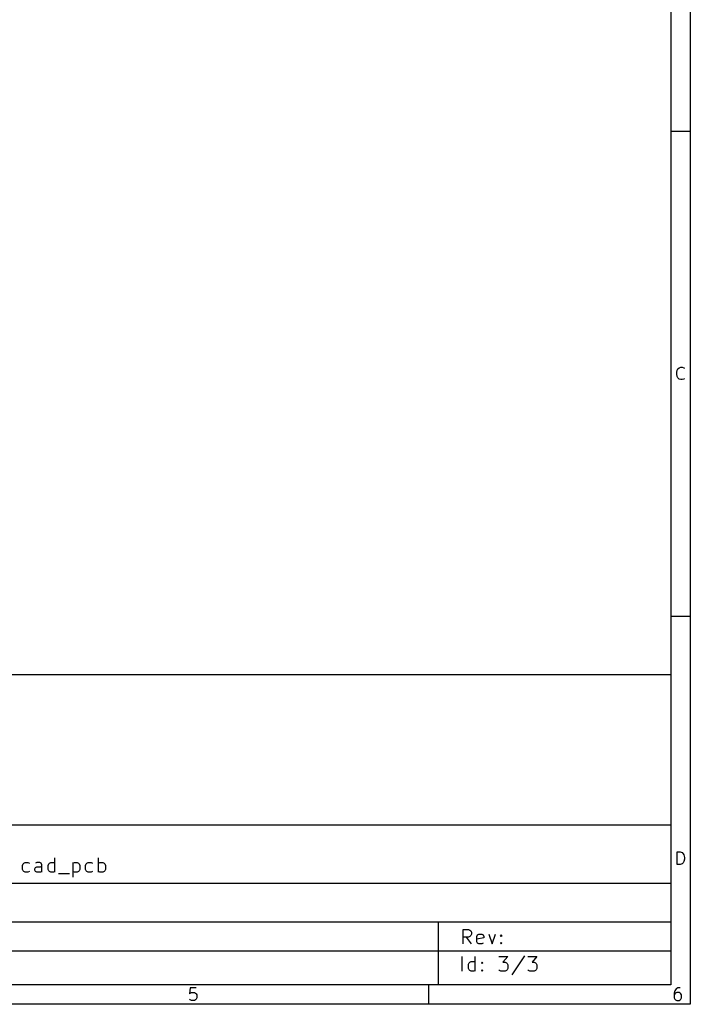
# Model space of a CAD drawing. Header units: inches. Extents: x 0.4 to 11.3, y -7.9 to -0.4.
# Tile 8 of 9: x 8.6 to 11.3, y -7.9 to -3.9. Entities that reach past the tile are written whole.
import ezdxf

# ---------------------------------------------------------------- set-up
doc = ezdxf.new("R2010")
doc.units = ezdxf.units.IN
doc.header["$MEASUREMENT"] = 0

msp = doc.modelspace()

# ---------------------------------------------------------------- linework, layer by layer
at = {"layer": 'BLACK', "linetype": 'CONTINUOUS'}
for p, q in [((11.2993, -0.3937), (11.2993, -7.8743)), ((11.2206, -0.4724), (11.2206, -7.7956)), ((11.2993, -4.3307), (11.2206, -4.3307)), ((11.2441, -5.3091), (11.2465, -5.2993)), ((11.2441, -5.3164), (11.2441, -5.3091)), ((11.2465, -5.3261), (11.2441, -5.3164)), ((11.2465, -5.2993), (11.249, -5.2945)), ((11.249, -5.2945), (11.2538, -5.2896)), ((11.2538, -5.2896), (11.2611, -5.2871)), ((11.2611, -5.2871), (11.266, -5.2871)), ((11.266, -5.2871), (11.2733, -5.2896)), ((11.2733, -5.2896), (11.2758, -5.292)), ((11.249, -5.331), (11.2465, -5.3261)), ((11.2538, -5.3359), (11.249, -5.331)), ((11.2611, -5.3383), (11.2538, -5.3359)), ((11.266, -5.3383), (11.2611, -5.3383)), ((11.2733, -5.3359), (11.266, -5.3383)), ((11.2758, -5.3335), (11.2733, -5.3359)), ((11.2993, -6.2992), (11.2206, -6.2992)), ((6.9686, -6.5357), (11.2206, -6.5357)), ((11.2206, -6.5357), (11.2206, -7.7956)), ((6.9686, -7.146), (11.2206, -7.146)), ((11.2465, -7.3068), (11.2465, -7.2557)), ((11.2465, -7.2557), (11.2587, -7.2557)), ((11.2587, -7.2557), (11.266, -7.2581)), ((11.266, -7.2581), (11.2709, -7.263)), ((11.2709, -7.263), (11.2733, -7.2678)), ((11.2733, -7.2678), (11.2758, -7.2776)), ((8.5866, -7.3102), (8.5895, -7.3046)), ((8.5866, -7.3271), (8.5866, -7.3102)), ((8.5895, -7.3046), (8.5923, -7.3018)), ((8.5923, -7.3018), (8.5979, -7.2989)), ((8.5979, -7.2989), (8.6091, -7.2989)), ((8.6091, -7.2989), (8.6148, -7.3018)), ((8.6457, -7.2989), (8.6401, -7.3018)), ((8.657, -7.2989), (8.6457, -7.2989)), ((8.6626, -7.3018), (8.657, -7.2989)), ((8.6598, -7.3158), (8.6654, -7.313)), ((8.6654, -7.3074), (8.6626, -7.3018)), ((8.6654, -7.3383), (8.6654, -7.3074)), ((8.6907, -7.3102), (8.6935, -7.3046)), ((8.6907, -7.3271), (8.6907, -7.3102)), ((8.6935, -7.3046), (8.6963, -7.3018)), ((8.6963, -7.3018), (8.7019, -7.2989)), ((8.7019, -7.2989), (8.7132, -7.2989)), ((8.7132, -7.2989), (8.7188, -7.3018)), ((8.7188, -7.3383), (8.7188, -7.2793)), ((8.7919, -7.2989), (8.7919, -7.358)), ((8.7919, -7.3018), (8.7976, -7.2989)), ((8.7976, -7.2989), (8.8088, -7.2989)), ((8.8088, -7.2989), (8.8144, -7.3018)), ((8.8144, -7.3018), (8.8172, -7.3046)), ((8.8172, -7.3046), (8.8201, -7.3102)), ((8.8201, -7.3102), (8.8201, -7.3271)), ((8.8426, -7.3102), (8.8454, -7.3046)), ((8.8426, -7.3271), (8.8426, -7.3102)), ((8.8454, -7.3046), (8.8482, -7.3018)), ((8.8482, -7.3018), (8.8538, -7.2989)), ((8.8538, -7.2989), (8.8651, -7.2989)), ((8.8651, -7.2989), (8.8707, -7.3018)), ((8.896, -7.3383), (8.896, -7.2793)), ((8.896, -7.3018), (8.9016, -7.2989)), ((8.9016, -7.2989), (8.9129, -7.2989)), ((8.9129, -7.2989), (8.9185, -7.3018)), ((8.9185, -7.3018), (8.9213, -7.3046)), ((8.9213, -7.3046), (8.9241, -7.3102)), ((8.9241, -7.3102), (8.9241, -7.3271)), ((11.2587, -7.3068), (11.2465, -7.3068)), ((11.266, -7.3044), (11.2587, -7.3068)), ((11.2709, -7.2995), (11.266, -7.3044)), ((11.2733, -7.2946), (11.2709, -7.2995)), ((11.2758, -7.2849), (11.2733, -7.2946)), ((11.2758, -7.2776), (11.2758, -7.2849)), ((8.5895, -7.3327), (8.5866, -7.3271)), ((8.5923, -7.3355), (8.5895, -7.3327)), ((8.5979, -7.3383), (8.5923, -7.3355)), ((8.6091, -7.3383), (8.5979, -7.3383)), ((8.6148, -7.3355), (8.6091, -7.3383)), ((8.6373, -7.3243), (8.6401, -7.3186)), ((8.6373, -7.3299), (8.6373, -7.3243)), ((8.6401, -7.3355), (8.6373, -7.3299)), ((8.6401, -7.3186), (8.6457, -7.3158)), ((8.6457, -7.3383), (8.6401, -7.3355)), ((8.6457, -7.3158), (8.6598, -7.3158)), ((8.6598, -7.3383), (8.6457, -7.3383)), ((8.6654, -7.3355), (8.6598, -7.3383)), ((8.6935, -7.3327), (8.6907, -7.3271)), ((8.6963, -7.3355), (8.6935, -7.3327)), ((8.7019, -7.3383), (8.6963, -7.3355)), ((8.7132, -7.3383), (8.7019, -7.3383)), ((8.7188, -7.3355), (8.7132, -7.3383)), ((8.7329, -7.3439), (8.7779, -7.3439)), ((8.7976, -7.3383), (8.7919, -7.3355)), ((8.8088, -7.3383), (8.7976, -7.3383)), ((8.8144, -7.3355), (8.8088, -7.3383)), ((8.8172, -7.3327), (8.8144, -7.3355)), ((8.8201, -7.3271), (8.8172, -7.3327)), ((8.8454, -7.3327), (8.8426, -7.3271)), ((8.8482, -7.3355), (8.8454, -7.3327)), ((8.8538, -7.3383), (8.8482, -7.3355)), ((8.8651, -7.3383), (8.8538, -7.3383)), ((8.8707, -7.3355), (8.8651, -7.3383)), ((8.9016, -7.3383), (8.896, -7.3355)), ((8.9129, -7.3383), (8.9016, -7.3383)), ((8.9185, -7.3355), (8.9129, -7.3383)), ((8.9213, -7.3327), (8.9185, -7.3355)), ((8.9241, -7.3271), (8.9213, -7.3327)), ((6.9686, -7.3822), (11.2206, -7.3822)), ((6.9686, -7.5397), (11.2206, -7.5397)), ((10.2757, -7.5397), (10.2757, -7.7956)), ((10.3762, -7.6294), (10.3762, -7.5703)), ((10.3762, -7.5703), (10.3987, -7.5703)), ((10.3987, -7.5703), (10.4044, -7.5731)), ((10.4044, -7.5731), (10.4072, -7.5759)), ((10.4072, -7.5759), (10.41, -7.5815)), ((10.41, -7.59), (10.4072, -7.5956)), ((10.41, -7.5815), (10.41, -7.59)), ((10.4325, -7.5984), (10.4353, -7.5928)), ((10.4353, -7.5928), (10.4409, -7.59)), ((10.4409, -7.59), (10.4522, -7.59)), ((10.4522, -7.59), (10.4578, -7.5928)), ((10.4578, -7.5928), (10.4606, -7.5984)), ((10.4803, -7.59), (10.4944, -7.6294)), ((10.4944, -7.6294), (10.5084, -7.59)), ((10.5281, -7.5956), (10.5309, -7.5928)), ((10.5309, -7.5928), (10.5337, -7.5956)), ((10.5309, -7.5928), (10.5309, -7.5984)), ((10.3987, -7.6012), (10.3762, -7.6012)), ((10.41, -7.6294), (10.3903, -7.6012)), ((10.4044, -7.5984), (10.3987, -7.6012)), ((10.4072, -7.5956), (10.4044, -7.5984)), ((10.4325, -7.6209), (10.4325, -7.5984)), ((10.4606, -7.604), (10.4325, -7.6097)), ((10.4353, -7.6265), (10.4325, -7.6209)), ((10.4409, -7.6294), (10.4353, -7.6265)), ((10.4522, -7.6294), (10.4409, -7.6294)), ((10.4578, -7.6265), (10.4522, -7.6294)), ((10.4606, -7.5984), (10.4606, -7.604)), ((10.5309, -7.5984), (10.5281, -7.5956)), ((10.5281, -7.6265), (10.5309, -7.6237)), ((10.5309, -7.6294), (10.5281, -7.6265)), ((10.5337, -7.5956), (10.5309, -7.5984)), ((10.5309, -7.6237), (10.5337, -7.6265)), ((10.5309, -7.6237), (10.5309, -7.6294)), ((10.5337, -7.6265), (10.5309, -7.6294)), ((6.9686, -7.6578), (11.2206, -7.6578)), ((10.3724, -7.7399), (10.3724, -7.6808)), ((10.3977, -7.7118), (10.4005, -7.7061)), ((10.3977, -7.7286), (10.3977, -7.7118)), ((10.4005, -7.7061), (10.4033, -7.7033)), ((10.4033, -7.7033), (10.4089, -7.7005)), ((10.4089, -7.7005), (10.4202, -7.7005)), ((10.4202, -7.7005), (10.4258, -7.7033)), ((10.4258, -7.7399), (10.4258, -7.6808)), ((10.4511, -7.7061), (10.4539, -7.7033)), ((10.4539, -7.709), (10.4511, -7.7061)), ((10.4539, -7.7033), (10.4567, -7.7061)), ((10.4539, -7.7033), (10.4539, -7.709)), ((10.4567, -7.7061), (10.4539, -7.709)), ((10.5214, -7.6808), (10.558, -7.6808)), ((10.558, -7.6808), (10.5383, -7.7033)), ((10.5383, -7.7033), (10.5467, -7.7033)), ((10.5467, -7.7033), (10.5523, -7.7061)), ((10.5523, -7.7061), (10.5552, -7.709)), ((10.5552, -7.709), (10.558, -7.7146)), ((10.558, -7.7146), (10.558, -7.7286)), ((10.6255, -7.678), (10.5748, -7.754)), ((10.6395, -7.6808), (10.6761, -7.6808)), ((10.6761, -7.6808), (10.6564, -7.7033)), ((10.6564, -7.7033), (10.6648, -7.7033)), ((10.6648, -7.7033), (10.6705, -7.7061)), ((10.6705, -7.7061), (10.6733, -7.709)), ((10.6733, -7.709), (10.6761, -7.7146)), ((10.6761, -7.7146), (10.6761, -7.7286)), ((10.4005, -7.7343), (10.3977, -7.7286)), ((10.4033, -7.7371), (10.4005, -7.7343)), ((10.4089, -7.7399), (10.4033, -7.7371)), ((10.4202, -7.7399), (10.4089, -7.7399)), ((10.4258, -7.7371), (10.4202, -7.7399)), ((10.4511, -7.7371), (10.4539, -7.7343)), ((10.4539, -7.7399), (10.4511, -7.7371)), ((10.4539, -7.7343), (10.4567, -7.7371)), ((10.4539, -7.7343), (10.4539, -7.7399)), ((10.4567, -7.7371), (10.4539, -7.7399)), ((10.5242, -7.7371), (10.5214, -7.7343)), ((10.5298, -7.7399), (10.5242, -7.7371)), ((10.5467, -7.7399), (10.5298, -7.7399)), ((10.5523, -7.7371), (10.5467, -7.7399)), ((10.5552, -7.7343), (10.5523, -7.7371)), ((10.558, -7.7286), (10.5552, -7.7343)), ((10.6423, -7.7371), (10.6395, -7.7343)), ((10.648, -7.7399), (10.6423, -7.7371)), ((10.6648, -7.7399), (10.648, -7.7399)), ((10.6705, -7.7371), (10.6648, -7.7399)), ((10.6733, -7.7343), (10.6705, -7.7371)), ((10.6761, -7.7286), (10.6733, -7.7343)), ((11.2206, -7.7956), (0.4724, -7.7956)), ((11.2206, -7.7956), (6.9686, -7.7956)), ((9.268, -7.8071), (9.2656, -7.8315)), ((9.2656, -7.8315), (9.268, -7.8291)), ((9.2924, -7.8071), (9.268, -7.8071)), ((9.268, -7.8291), (9.2729, -7.8266)), ((9.2729, -7.8266), (9.2851, -7.8266)), ((9.2851, -7.8266), (9.29, -7.8291)), ((9.29, -7.8291), (9.2924, -7.8315)), ((9.2924, -7.8315), (9.2948, -7.8364)), ((10.2362, -7.7956), (10.2362, -7.8743)), ((11.2365, -7.8193), (11.2341, -7.8291)), ((11.2341, -7.8291), (11.2341, -7.8486)), ((11.2365, -7.8315), (11.2341, -7.8364)), ((11.2414, -7.812), (11.2365, -7.8193)), ((11.239, -7.8291), (11.2365, -7.8315)), ((11.2439, -7.8266), (11.239, -7.8291)), ((11.2439, -7.8096), (11.2414, -7.812)), ((11.2487, -7.8071), (11.2439, -7.8096)), ((11.2536, -7.8266), (11.2439, -7.8266)), ((11.2585, -7.8071), (11.2487, -7.8071)), ((11.2585, -7.8291), (11.2536, -7.8266)), ((11.2609, -7.8315), (11.2585, -7.8291)), ((11.2634, -7.8364), (11.2609, -7.8315)), ((11.2993, -7.8743), (0.3937, -7.8743)), ((9.268, -7.8559), (9.2656, -7.8534)), ((9.2729, -7.8583), (9.268, -7.8559)), ((9.2851, -7.8583), (9.2729, -7.8583)), ((9.29, -7.8559), (9.2851, -7.8583)), ((9.2924, -7.8534), (9.29, -7.8559)), ((9.2948, -7.8486), (9.2924, -7.8534)), ((9.2948, -7.8364), (9.2948, -7.8486)), ((11.2341, -7.8486), (11.2365, -7.8534)), ((11.2365, -7.8534), (11.239, -7.8559)), ((11.239, -7.8559), (11.2439, -7.8583)), ((11.2439, -7.8583), (11.2536, -7.8583)), ((11.2536, -7.8583), (11.2585, -7.8559)), ((11.2585, -7.8559), (11.2609, -7.8534)), ((11.2609, -7.8534), (11.2634, -7.8486)), ((11.2634, -7.8486), (11.2634, -7.8364))]:
    msp.add_line(p, q, dxfattribs=at)

doc.saveas('drawing.dxf')
